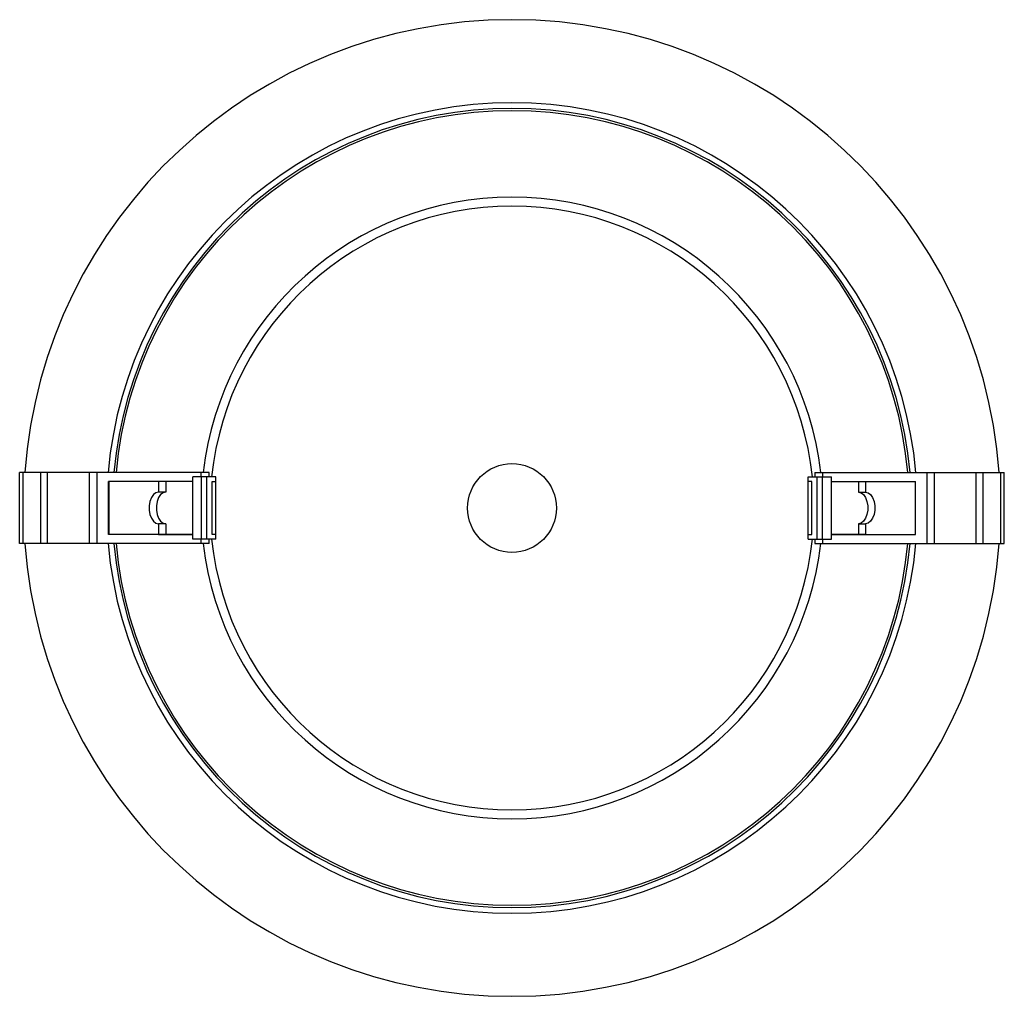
# Paper-space layout '_Superior' of a CAD drawing. Header units: millimetres. Extents: x -56 to 55, y -55 to 55.
import ezdxf

# ---------------------------------------------------------------- set-up
doc = ezdxf.new("R2010")
doc.units = ezdxf.units.MM

psp = doc.layouts.new('_Superior')

# ---------------------------------------------------------------- linework, layer by layer
at = {"color": 7, "linetype": 'Continuous', "lineweight": 25}
for p, q in [((-46.8, 4), (-55.51, 4)), ((-55.51, -4), (-55.51, 4)), ((-55.11, -4), (-55.11, 4)), ((-53.11, -4), (-53.11, 4)), ((-52.36, -4), (-52.36, 4)), ((-47.65, -4), (-47.65, 4)), ((-46.8, -4), (-46.8, 4)), ((-36.03, -3.5), (-36.03, 3.5)), ((-33.42, 3.5), (-36.03, 3.5)), ((-35.07, 3.5), (-35.07, 4)), ((-34.17, 4), (-35.07, 4)), ((-35.03, -3.5), (-35.03, 3.5)), ((-34.42, -3.5), (-34.42, 3.5)), ((-34.17, 3.5), (-34.17, 4)), ((-33.42, -3.5), (-33.42, 3.5)), ((33.27, 3.5), (35.88, 3.5)), ((33.27, -3.5), (33.27, 3.5)), ((34.02, 4), (34.02, 3.5)), ((34.02, 4), (34.92, 4)), ((34.27, -3.5), (34.27, 3.5)), ((34.88, -3.5), (34.88, 3.5)), ((34.92, 3.5), (34.92, 4)), ((35.88, -3.5), (35.88, 3.5)), ((46.65, -4), (46.65, 4)), ((46.65, 4), (55.35, 4)), ((47.5, -4), (47.5, 4)), ((52.2, -4), (52.2, 4)), ((52.96, -4), (52.96, 4)), ((54.95, -4), (54.95, 4)), ((55.35, -4), (55.35, 4)), ((-45.52, -3), (-45.52, 3)), ((-45.47, 3), (-45.47, -3)), ((-39.87, 3), (-39.87, 1.79)), ((-39.07, 3), (-39.07, 1.79)), ((-33.84, 3), (-33.42, 3)), ((-33.84, -2.99), (-33.84, 3)), ((33.68, 3), (33.27, 3)), ((33.68, -2.99), (33.68, 3)), ((38.92, 3), (38.92, 1.79)), ((39.72, 3), (39.72, 1.79)), ((45.32, 3), (45.32, -3)), ((45.37, -3), (45.37, 3)), ((-39.07, 1.79), (-39.87, 1.79)), ((38.92, 1.79), (39.72, 1.79)), ((-39.87, -1.78), (-39.87, -2.99)), ((-39.07, -1.78), (-39.87, -1.78)), ((-39.07, -1.78), (-39.07, -2.99)), ((38.92, -1.78), (39.72, -1.78)), ((38.92, -1.78), (38.92, -2.99)), ((39.72, -1.78), (39.72, -2.99)), ((-39.87, -2.99), (-36.03, -2.99)), ((-33.42, -2.99), (-33.84, -2.99)), ((33.27, -2.99), (33.68, -2.99)), ((39.72, -2.99), (35.88, -2.99)), ((-46.8, -4), (-55.51, -4)), ((-33.42, -3.5), (-36.03, -3.5)), ((-35.07, -4), (-35.07, -3.5)), ((-34.17, -4), (-35.07, -4)), ((-34.17, -4), (-34.17, -3.5)), ((33.27, -3.5), (35.88, -3.5)), ((34.02, -3.5), (34.02, -4)), ((34.02, -4), (34.92, -4)), ((34.92, -4), (34.92, -3.5)), ((46.65, -4), (55.35, -4))]:
    psp.add_line(p, q, dxfattribs=at)
at = {"color": 7, "linetype": 'Continuous', "lineweight": 25, "flags": 128}
for points in [[(-39.87, 1.79), (-40.17, 1.72), (-40.45, 1.51), (-40.68, 1.18), (-40.84, 0.75), (-40.93, 0.26), (-40.93, -0.25), (-40.84, -0.74), (-40.68, -1.16), (-40.45, -1.5), (-40.17, -1.71), (-39.87, -1.78)], [(-39.07, 1.79), (-39.37, 1.72), (-39.64, 1.51), (-39.87, 1.18), (-40.04, 0.75), (-40.12, 0.26), (-40.12, -0.25), (-40.04, -0.74), (-39.87, -1.16), (-39.64, -1.5), (-39.37, -1.71), (-39.07, -1.78)], [(38.92, 1.79), (39.22, 1.72), (39.49, 1.51), (39.72, 1.18), (39.88, 0.75), (39.97, 0.26), (39.97, -0.25), (39.88, -0.74), (39.72, -1.16), (39.49, -1.5), (39.22, -1.71), (38.92, -1.78)], [(39.72, 1.79), (40.02, 1.72), (40.29, 1.51), (40.52, 1.18), (40.69, 0.75), (40.77, 0.26), (40.77, -0.25), (40.69, -0.74), (40.52, -1.16), (40.29, -1.5), (40.02, -1.71), (39.72, -1.78)]]:
    psp.add_lwpolyline(points, dxfattribs=at)
at = {"color": 7, "linetype": 'Continuous', "lineweight": 25}
psp.add_circle((-0.08, 0), 5, dxfattribs=at)
for radius, start, end in [(55, 4.1706, 175.8294), (45.65, 5.0312, 174.9676), (45, 5.1031, 174.898), (44.75, 5.1312, 174.8705), (35, 6.5624, 173.4376), (34, 5.9086, 174.0914), (55, 184.1706, 355.8294), (45.65, 185.0336, 354.9729), (45, 185.1026, 354.8986), (44.75, 185.132, 354.8696), (35, 186.5624, 353.4376), (34, 185.9086, 354.0914)]:
    psp.add_arc((-0.08, 0), radius, start, end, dxfattribs=at)
for points, knots in [([(-35.07, 4), (-35.8, 4), (-37.18, 4), (-39.03, 4), (-40.59, 4), (-41.88, 4), (-42.94, 4), (-43.79, 4), (-44.49, 4), (-45.05, 4), (-45.5, 4), (-45.84, 4), (-46.14, 4), (-46.42, 4), (-46.68, 4), (-46.8, 4)], [0, 0, 0, 0, 0.155273, 0.29261, 0.41343, 0.51911, 0.610978, 0.690293, 0.758236, 0.824573, 0.878453, 0.921256, 0.954328, 0.979446, 1, 1, 1, 1]), ([(34.92, 4), (35.65, 4), (37.03, 4), (38.88, 4), (40.44, 4), (41.73, 4), (42.79, 4), (43.63, 4), (44.33, 4), (44.9, 4), (45.35, 4), (45.69, 4), (45.98, 4), (46.26, 4), (46.53, 4), (46.65, 4)], [0, 0, 0, 0, 0.155273, 0.29261, 0.41343, 0.51911, 0.610978, 0.690293, 0.758236, 0.824573, 0.878453, 0.921256, 0.954328, 0.979446, 1, 1, 1, 1]), ([(-36.03, 3), (-36.55, 3), (-37.91, 3), (-39.98, 3), (-42.22, 3), (-43.82, 3), (-44.88, 3), (-45.31, 3), (-45.52, 3)], [0, 0, 0, 0, 0.136218, 0.357592, 0.582721, 0.807649, 0.903695, 1, 1, 1, 1]), ([(35.88, 3), (36.4, 3), (37.76, 3), (39.83, 3), (42.07, 3), (43.67, 3), (44.73, 3), (45.15, 3), (45.37, 3)], [0, 0, 0, 0, 0.136218, 0.357592, 0.582721, 0.807649, 0.903695, 1, 1, 1, 1]), ([(-36.03, -3), (-36.55, -3), (-37.91, -3), (-39.98, -3), (-42.21, -3), (-44.12, -3), (-45.08, -3), (-45.52, -3)], [0, 0, 0, 0, 0.13594, 0.357607, 0.581819, 0.807695, 1, 1, 1, 1]), ([(35.88, -3), (36.4, -3), (37.76, -3), (39.83, -3), (42.06, -3), (43.97, -3), (44.93, -3), (45.37, -3)], [0, 0, 0, 0, 0.136228, 0.357617, 0.581825, 0.807698, 1, 1, 1, 1]), ([(-35.07, -4), (-35.8, -4), (-37.18, -4), (-39.03, -4), (-40.59, -4), (-41.88, -4), (-42.94, -4), (-43.79, -4), (-44.49, -4), (-45.05, -4), (-45.5, -4), (-45.84, -4), (-46.14, -4), (-46.42, -4), (-46.68, -4), (-46.8, -4)], [0, 0, 0, 0, 0.155273, 0.29261, 0.41343, 0.51911, 0.610978, 0.690293, 0.758236, 0.824573, 0.878453, 0.921256, 0.954328, 0.979446, 1, 1, 1, 1]), ([(34.92, -4), (35.65, -4), (37.03, -4), (38.88, -4), (40.44, -4), (41.73, -4), (42.79, -4), (43.63, -4), (44.33, -4), (44.9, -4), (45.35, -4), (45.69, -4), (45.98, -4), (46.26, -4), (46.53, -4), (46.65, -4)], [0, 0, 0, 0, 0.155273, 0.29261, 0.41343, 0.51911, 0.610978, 0.690293, 0.758236, 0.824573, 0.878453, 0.921256, 0.954328, 0.979446, 1, 1, 1, 1])]:
    psp.add_open_spline(points, degree=3, knots=knots, dxfattribs=at)

doc.saveas('drawing.dxf')
